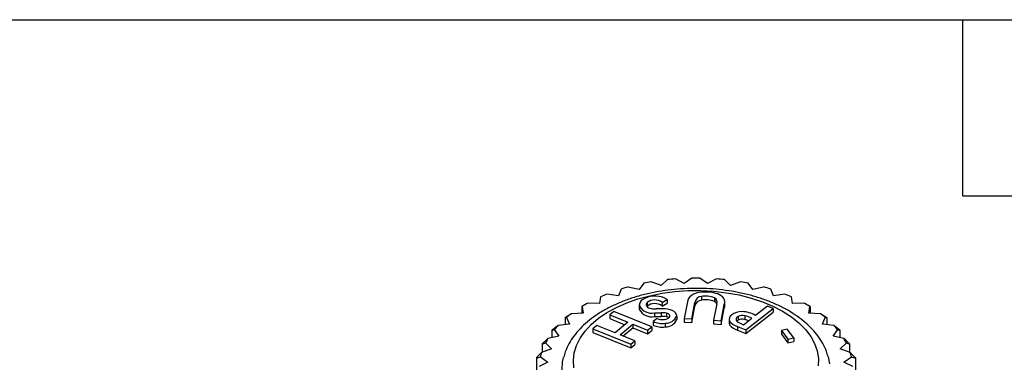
# Model space of a CAD drawing. Header units: millimetres. Extents: x 6 to 273, y 6 to 210.
# Tile 14 of 15: x 203 to 246, y 195 to 210. Entities that reach past the tile are written whole.
import ezdxf

# ---------------------------------------------------------------- set-up
doc = ezdxf.new("R2010")
doc.units = ezdxf.units.MM
doc.linetypes.add('SLD-Solid', pattern=[0])
doc.layers.add('TEXT', color=140, linetype='SLD-Solid', lineweight=25)

msp = doc.modelspace()

# ---------------------------------------------------------------- linework, layer by layer
for p, q in [((232.104, 198.361), (231.772, 198.137)), ((232.781, 198.137), (232.45, 198.361)), ((229.816, 197.866), (229.345, 197.978)), ((230.012, 198.138), (229.816, 197.866)), ((230.776, 198.046), (230.34, 198.2)), ((231.043, 198.297), (230.776, 198.046)), ((231.772, 198.137), (231.384, 198.328)), ((233.17, 198.328), (232.781, 198.137)), ((233.778, 198.046), (233.511, 198.297)), ((234.213, 198.2), (233.778, 198.046)), ((234.737, 197.866), (234.542, 198.138)), ((235.209, 197.978), (234.737, 197.866)), ((228.141, 197.553), (228.101, 197.259)), ((228.918, 197.601), (228.421, 197.67)), ((229.037, 197.888), (228.918, 197.601)), ((232.514, 197.572), (232.514, 197.413)), ((233.073, 197.515), (233.073, 197.355)), ((233.096, 197.501), (233.096, 197.342)), ((235.636, 197.601), (235.517, 197.888)), ((236.133, 197.67), (235.636, 197.601)), ((236.452, 197.259), (236.412, 197.553)), ((227.468, 197.212), (227.326, 197.13)), ((227.327, 197.131), (227.327, 196.844)), ((227.348, 197.141), (227.388, 196.847)), ((228.101, 197.259), (227.592, 197.282)), ((229.821, 197.206), (229.821, 197.047)), ((229.828, 197.153), (229.828, 196.993)), ((230.159, 197.147), (230.15, 197.137)), ((230.159, 197.306), (230.159, 197.147)), ((230.812, 197.309), (231.024, 197.431)), ((230.812, 197.309), (230.812, 197.15)), ((230.812, 197.15), (231.024, 197.272)), ((231.024, 197.431), (231.024, 197.272)), ((231.909, 197.33), (231.77, 196.622)), ((232.095, 196.6), (232.234, 197.309)), ((232.095, 196.441), (232.234, 197.15)), ((232.234, 197.309), (232.234, 197.15)), ((233.179, 197.247), (233.04, 196.539)), ((233.366, 196.517), (233.504, 197.226)), ((233.366, 196.358), (233.504, 197.066)), ((233.504, 197.226), (233.504, 197.066)), ((233.526, 197.17), (233.526, 197.329)), ((235.376, 197.151), (234.857, 196.748)), ((235.625, 197.044), (235.376, 197.151)), ((236.962, 197.282), (236.452, 197.259)), ((237.227, 197.13), (237.086, 197.212)), ((237.166, 196.847), (237.206, 197.141)), ((237.227, 197.131), (237.227, 196.844)), ((226.614, 196.649), (226.614, 196.351)), ((226.676, 196.663), (226.795, 196.376)), ((227.388, 196.847), (226.879, 196.824)), ((228.724, 196.919), (228.545, 196.772)), ((228.545, 196.772), (229.332, 196.452)), ((228.545, 196.772), (228.545, 196.612)), ((230.363, 196.253), (228.724, 196.919)), ((230.477, 196.861), (230.775, 196.864)), ((230.477, 196.861), (230.477, 196.702)), ((230.477, 196.702), (230.775, 196.705)), ((230.822, 197.033), (230.556, 197.028)), ((230.775, 196.864), (230.775, 196.705)), ((230.999, 196.847), (230.999, 196.688)), ((231.443, 196.726), (231.443, 196.567)), ((234.107, 196.697), (234.107, 196.537)), ((234.398, 196.732), (234.398, 196.573)), ((234.434, 196.12), (235.625, 197.044)), ((234.434, 195.961), (235.625, 196.885)), ((235.625, 197.044), (235.625, 196.885)), ((237.675, 196.824), (237.166, 196.847)), ((237.759, 196.376), (237.878, 196.663)), ((237.94, 196.649), (237.94, 196.351)), ((226.795, 196.376), (226.298, 196.307)), ((227.99, 196.317), (227.811, 196.169)), ((228.778, 195.997), (227.99, 196.317)), ((228.545, 196.612), (229.203, 196.345)), ((229.332, 196.452), (228.778, 195.997)), ((228.991, 195.911), (229.545, 196.366)), ((229.121, 195.858), (229.545, 196.206)), ((229.545, 196.366), (230.184, 196.105)), ((229.545, 196.366), (229.545, 196.206)), ((229.545, 196.206), (230.184, 195.946)), ((230.184, 196.105), (230.363, 196.253)), ((230.363, 196.253), (230.363, 196.094)), ((230.6, 196.612), (230.426, 196.488)), ((230.426, 196.488), (230.426, 196.329)), ((230.944, 196.414), (230.944, 196.254)), ((231.77, 196.622), (232.095, 196.6)), ((231.77, 196.622), (231.77, 196.463)), ((231.77, 196.463), (232.095, 196.441)), ((232.095, 196.6), (232.095, 196.441)), ((233.04, 196.539), (233.366, 196.517)), ((233.04, 196.539), (233.04, 196.379)), ((233.04, 196.379), (233.366, 196.358)), ((233.366, 196.517), (233.366, 196.358)), ((233.714, 196.577), (233.714, 196.417)), ((233.732, 196.494), (233.732, 196.335)), ((234.079, 196.272), (234.434, 196.12)), ((234.079, 196.272), (234.079, 196.112)), ((234.339, 196.347), (234.695, 196.623)), ((238.255, 196.307), (237.759, 196.376)), ((226.337, 195.857), (225.865, 195.744)), ((226.04, 196.108), (226.04, 195.786)), ((226.142, 196.129), (226.337, 195.857)), ((227.811, 196.169), (229.45, 195.504)), ((227.811, 196.169), (227.811, 196.01)), ((227.811, 196.01), (229.45, 195.345)), ((229.63, 195.651), (228.991, 195.911)), ((230.184, 196.105), (230.184, 195.946)), ((230.184, 195.946), (230.363, 196.094)), ((234.079, 196.112), (234.434, 195.961)), ((234.434, 196.12), (234.434, 195.961)), ((236.229, 196.16), (235.976, 196.097)), ((235.976, 196.097), (236.26, 195.716)), ((235.976, 196.097), (235.976, 195.938)), ((235.976, 195.938), (236.26, 195.557)), ((236.513, 195.779), (236.229, 196.16)), ((238.217, 195.857), (238.412, 196.129)), ((238.689, 195.744), (238.217, 195.857)), ((238.514, 196.108), (238.514, 195.786)), ((225.619, 195.522), (225.619, 195.16)), ((225.758, 195.555), (226.025, 195.303)), ((229.45, 195.504), (229.63, 195.651)), ((229.45, 195.504), (229.45, 195.345)), ((229.45, 195.345), (229.63, 195.492)), ((229.63, 195.651), (229.63, 195.492)), ((236.26, 195.716), (236.513, 195.779)), ((236.26, 195.716), (236.26, 195.557)), ((236.26, 195.557), (236.513, 195.62)), ((236.513, 195.779), (236.513, 195.62)), ((238.528, 195.303), (238.795, 195.555)), ((238.934, 195.522), (238.934, 195.16)), ((225.536, 194.952), (225.867, 194.728)), ((226.025, 195.303), (225.59, 195.149)), ((238.964, 195.149), (238.528, 195.303)), ((238.686, 194.728), (239.018, 194.952)), ((225.363, 194.906), (225.363, 194.386)), ((225.867, 194.728), (225.479, 194.536)), ((239.075, 194.536), (238.686, 194.728)), ((239.191, 194.906), (239.191, 194.386))]:
    msp.add_line(p, q)
at = {"flags": 128}
for points in [[(226.99, 194.478), (226.967, 194.804), (227.005, 195.13), (227.102, 195.451), (227.258, 195.765), (227.471, 196.067), (227.738, 196.354), (228.057, 196.624), (228.423, 196.872), (228.834, 197.097), (229.283, 197.295), (229.766, 197.464), (230.277, 197.603), (230.812, 197.71), (231.363, 197.783), (231.924, 197.822), (232.489, 197.826), (233.052, 197.796), (233.606, 197.731), (234.145, 197.633), (234.662, 197.502), (235.153, 197.34), (235.611, 197.149), (236.032, 196.931)], [(232.534, 197.753), (232.406, 197.736), (232.285, 197.706), (232.176, 197.663), (232.082, 197.61), (232.006, 197.548), (231.951, 197.479), (231.918, 197.406), (231.909, 197.33)], [(233.504, 197.226), (233.523, 197.289), (233.525, 197.352), (233.511, 197.416), (233.481, 197.477), (233.435, 197.535), (233.376, 197.589), (233.303, 197.638), (233.219, 197.679)], [(230.159, 197.306), (230.131, 197.268), (230.119, 197.228), (230.122, 197.187), (230.142, 197.147), (230.176, 197.111), (230.224, 197.08), (230.282, 197.057), (230.348, 197.041)], [(233.504, 197.066), (233.523, 197.129), (233.526, 197.17)], [(229.821, 197.047), (229.821, 197.032), (229.828, 196.993)], [(231.443, 196.726), (231.428, 196.792), (231.389, 196.854), (231.329, 196.911), (231.25, 196.959), (231.155, 196.996), (231.05, 197.022), (230.937, 197.035), (230.822, 197.033)], [(231.1, 196.642), (231.126, 196.669), (231.14, 196.698), (231.143, 196.728), (231.134, 196.758), (231.114, 196.787), (231.084, 196.812), (231.045, 196.832), (230.999, 196.847)], [(234.276, 196.916), (234.147, 196.904), (234.027, 196.876), (233.919, 196.834), (233.831, 196.779), (233.765, 196.715), (233.726, 196.643), (233.715, 196.568), (233.732, 196.494)], [(234.107, 196.697), (234.069, 196.672), (234.04, 196.643), (234.023, 196.611), (234.017, 196.578), (234.023, 196.545), (234.04, 196.513), (234.069, 196.484), (234.107, 196.459)], [(236.032, 196.931), (236.409, 196.688), (236.74, 196.424), (237.021, 196.14), (237.248, 195.841), (237.418, 195.53), (237.53, 195.211), (237.583, 194.886), (237.575, 194.559)], [(233.714, 196.417), (233.715, 196.409), (233.732, 196.335)], [(234.107, 196.537), (234.069, 196.512), (234.053, 196.498)], [(226.477, 194.394), (226.5, 194.738), (226.541, 194.933)], [(238.008, 194.949), (238.065, 194.652)]]:
    msp.add_lwpolyline(points, dxfattribs=at)
for centre, radius, start, end in [((232.277, 186.584), 11.778, 89.1599, 90.8401), ((231.853, 188.883), 9.436, 105.4169, 107.3648), ((232.143, 187.682), 10.671, 99.7264, 101.5209), ((232.26, 186.871), 11.491, 94.3702, 96.0783), ((232.294, 186.871), 11.491, 83.9217, 85.6298), ((232.41, 187.682), 10.671, 78.4791, 80.2736), ((232.701, 188.883), 9.436, 72.6352, 74.5831), ((231.357, 190.279), 7.953, 111.6628, 113.8459), ((230.508, 196.556), 1.029, 67.5195, 120.8866), ((230.577, 196.844), 0.738, 52.7231, 63.9003), ((232.543, 197.262), 0.312, 95.3224, 171.2963), ((232.692, 196.554), 1.033, 68.339, 99.9104), ((232.675, 195.857), 1.902, 73.367, 94.2691), ((233.038, 197.427), 0.094, 51.7595, 68.2459), ((232.969, 197.319), 0.222, 341.0429, 54.9982), ((233.197, 190.279), 7.953, 66.1541, 68.3372), ((230.674, 191.661), 6.411, 118.7371, 121.2576), ((230.089, 197.198), 0.264, 114.3857, 189.9407), ((230.354, 197.456), 0.607, 210.0081, 281.6449), ((230.487, 196.9), 0.522, 51.5385, 128.9632), ((230.487, 196.741), 0.522, 51.5385, 128.9632), ((232.548, 197.091), 0.323, 96.1247, 165.9821), ((232.692, 196.395), 1.033, 68.339, 99.9104), ((233.038, 197.268), 0.094, 51.7595, 68.2459), ((232.917, 197.121), 0.285, 24.0337, 50.984), ((233.879, 191.661), 6.411, 58.7424, 61.2629), ((229.877, 192.842), 4.984, 126.979, 129.9601), ((230.354, 197.297), 0.607, 210.0081, 281.6449), ((230.515, 198.072), 1.044, 260.7859, 272.2711), ((230.82, 197.142), 0.573, 247.4208, 299.2988), ((230.821, 195.968), 0.897, 78.5298, 92.9301), ((230.821, 195.809), 0.897, 78.5298, 92.9301), ((230.969, 196.928), 0.515, 267.1752, 336.9466), ((230.946, 196.442), 0.251, 52.3549, 77.761), ((234.291, 196.401), 0.348, 72.1177, 121.9409), ((234.207, 195.585), 1.333, 60.8213, 87.0521), ((233.852, 194.791), 2.017, 65.2775, 74.2785), ((234.677, 192.842), 4.984, 50.0399, 53.021), ((229.07, 193.702), 3.804, 136.7829, 140.3526), ((230.802, 197.265), 0.863, 244.2055, 279.4584), ((230.802, 197.106), 0.863, 244.2055, 279.4584), ((230.969, 196.769), 0.515, 267.1752, 336.9466), ((234.313, 197.018), 0.783, 222.0728, 252.6256), ((234.313, 196.859), 0.783, 222.0728, 252.6256), ((234.291, 196.242), 0.348, 72.1177, 121.9409), ((234.981, 197.974), 1.749, 240.006, 248.4761), ((233.817, 194.524), 2.13, 69.517, 74.1539), ((235.483, 193.702), 3.804, 39.6474, 43.2171), ((228.377, 194.205), 2.946, 148.5112, 152.7438), ((236.176, 194.205), 2.946, 27.2562, 31.4888), ((227.909, 194.407), 2.435, 162.2551, 167.0607), ((236.644, 194.407), 2.435, 12.9393, 17.7449)]:
    msp.add_arc(centre, radius, start, end)
for points, knots in [([(236.282, 196.956), (236.207, 196.997), (235.994, 197.116), (235.615, 197.293), (235.137, 197.475), (234.632, 197.627), (234.107, 197.749), (233.565, 197.839), (233.012, 197.898), (232.452, 197.924), (231.891, 197.918), (231.333, 197.88), (230.783, 197.809), (230.247, 197.707), (229.729, 197.573), (229.234, 197.41), (228.766, 197.217), (228.329, 196.996), (227.928, 196.748), (227.567, 196.474), (227.251, 196.177), (226.983, 195.86), (226.77, 195.525), (226.621, 195.216), (226.569, 195.015), (226.548, 194.934)], [0, 0, 0, 0, 0.024081, 0.069326, 0.114513, 0.15963, 0.204672, 0.249647, 0.29457, 0.339463, 0.384346, 0.429241, 0.474164, 0.519139, 0.564189, 0.609334, 0.654593, 0.699973, 0.745465, 0.791024, 0.836512, 0.881747, 0.926489, 0.970513, 1, 1, 1, 1]), ([(238.002, 194.953), (237.98, 195.034), (237.926, 195.23), (237.781, 195.53), (237.576, 195.852), (237.32, 196.159), (237.015, 196.449), (236.67, 196.718), (236.41, 196.877), (236.282, 196.956)], [0, 0, 0, 0, 0.102321, 0.247469, 0.394827, 0.544726, 0.69695, 0.85091, 1, 1, 1, 1])]:
    msp.add_open_spline(points, degree=3, knots=knots)
for points in [[(227.327, 197.131), (227.334, 197.135), (227.341, 197.138), (227.348, 197.141)], [(237.206, 197.141), (237.213, 197.138), (237.22, 197.135), (237.227, 197.131)], [(226.879, 196.824), (226.79, 196.766), (226.702, 196.707), (226.614, 196.649)], [(226.614, 196.649), (226.634, 196.654), (226.655, 196.659), (226.676, 196.663)], [(237.94, 196.649), (237.852, 196.707), (237.764, 196.766), (237.675, 196.824)], [(237.878, 196.663), (237.899, 196.659), (237.919, 196.654), (237.94, 196.649)], [(226.298, 196.307), (226.212, 196.241), (226.126, 196.175), (226.04, 196.108)], [(238.514, 196.108), (238.428, 196.175), (238.342, 196.241), (238.255, 196.307)], [(226.04, 196.108), (226.074, 196.116), (226.107, 196.123), (226.142, 196.129)], [(238.412, 196.129), (238.446, 196.123), (238.48, 196.116), (238.514, 196.108)], [(225.865, 195.744), (225.783, 195.67), (225.701, 195.596), (225.619, 195.522)], [(225.619, 195.522), (225.666, 195.533), (225.712, 195.544), (225.758, 195.555)], [(238.934, 195.522), (238.853, 195.596), (238.771, 195.67), (238.689, 195.744)], [(238.795, 195.555), (238.842, 195.544), (238.888, 195.533), (238.934, 195.522)], [(225.59, 195.149), (225.514, 195.068), (225.438, 194.987), (225.363, 194.906)], [(225.363, 194.906), (225.42, 194.922), (225.478, 194.937), (225.536, 194.952)], [(239.191, 194.906), (239.115, 194.987), (239.04, 195.068), (238.964, 195.149)], [(239.018, 194.952), (239.076, 194.937), (239.133, 194.922), (239.191, 194.906)]]:
    msp.add_open_spline(points, degree=3)
at = {"layer": 'TEXT'}
for p, q in [((6.35, 209.55), (273.05, 209.55)), ((243.84, 201.93), (243.84, 209.55)), ((243.84, 201.93), (251.46, 201.93))]:
    msp.add_line(p, q, dxfattribs=at)

doc.saveas('drawing.dxf')
